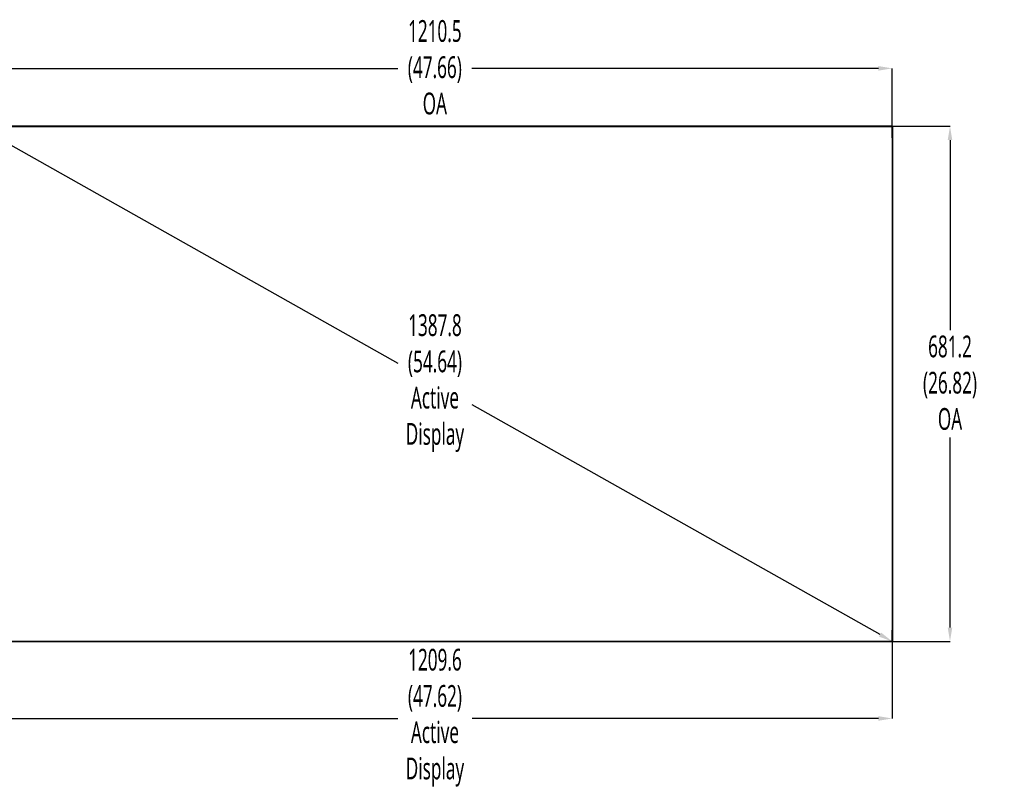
# Model space of a CAD drawing. Header units: millimetres. Extents: x 0 to 1118, y 0 to 864.
# Tile 23 of 69: x 193 to 518, y 253 to 506. Entities that reach past the tile are written whole.
import ezdxf

# ---------------------------------------------------------------- set-up
doc = ezdxf.new("R2010")
doc.units = ezdxf.units.MM
doc.header["$PDSIZE"] = -1
doc.styles.add('SLDTEXTSTYLE0', font='meiryo.ttc', dxfattribs={"width": 0.605})
doc.dimstyles.new('SLDDIMSTYLE0', dxfattribs={"dimtxt": 7.191292, "dimasz": 4.572, "dimexe": 0, "dimexo": 0.0625, "dimgap": 1.797823, "dimtad": 0, "dimtih": 1, "dimtoh": 1, "dimdec": 1, "dimlfac": 4, "dimrnd": 1e-09, "dimzin": 12, "dimdsep": 46, "dimtxsty": 'SLDTEXTSTYLE0', "dimsah": 1, "dimcen": 0.09, "dimadec": 0, "dimazin": 3, "dimtfac": 1, "dimtofl": 0, "dimtmove": 0, "dimatfit": 3, "dimfxl": 1, "dimfrac": 2, "dimtolj": 1, "dimtzin": 12, "dimarcsym": 0})
doc.dimstyles.new('SLDDIMSTYLE1', dxfattribs={"dimtxt": 7.191292, "dimasz": 4.572, "dimexe": 0, "dimexo": 0.0625, "dimgap": 1.797823, "dimtad": 0, "dimtih": 1, "dimtoh": 1, "dimlfac": 4, "dimrnd": 1e-09, "dimzin": 12, "dimdsep": 46, "dimtxsty": 'SLDTEXTSTYLE0', "dimsah": 1, "dimcen": 0.09, "dimadec": 0, "dimazin": 3, "dimtfac": 1, "dimtofl": 0, "dimtmove": 0, "dimatfit": 3, "dimfxl": 1, "dimfrac": 2, "dimtolj": 1, "dimtzin": 12, "dimarcsym": 0})

# ---------------------------------------------------------------- blocks, each defined once
blk = doc.blocks.new('_D')
at = {"color": 0, "linetype": 'Continuous', "lineweight": -2}
for p, q in [((178.65, 471.33), (178.65, 490.4)), ((183.22, 490.4), (317.68, 490.4)), ((476.72, 490.4), (342.26, 490.4)), ((481.29, 471.25), (481.29, 490.4))]:
    blk.add_line(p, q, dxfattribs=at)
at = {"color": 0}
for points in [[(183.22, 491.16), (183.22, 489.64), (178.65, 490.4)], [(476.72, 489.64), (476.72, 491.16), (481.29, 490.4)]]:
    blk.add_solid(points, dxfattribs=at)
at = {"layer": 'Defpoints', "color": 0}
for p in [(481.29, 490.4), (178.65, 471.27), (481.29, 471.19)]:
    blk.add_point(p, dxfattribs=at)
at = {"color": 0, "lineweight": 0, "insert": (329.97, 506.36), "char_height": 7.191, "attachment_point": 2, "style": 'SLDTEXTSTYLE0'}
blk.add_mtext('\\A1;1210.5\\P(47.66)\\POA', dxfattribs=at)
blk = doc.blocks.new('_D_1')
at = {"color": 0, "linetype": 'Continuous', "lineweight": -2}
for p, q in [((178.7, 471.13), (178.73, 471.18)), ((182.72, 468.94), (317.72, 392.98)), ((477.3, 303.19), (342.3, 379.15)), ((481.26, 300.9), (481.29, 300.95))]:
    blk.add_line(p, q, dxfattribs=at)
at = {"color": 0}
for points in [[(183.09, 469.6), (182.34, 468.28), (178.73, 471.18)], [(476.93, 302.53), (477.67, 303.86), (481.29, 300.95)]]:
    blk.add_solid(points, dxfattribs=at)
at = {"layer": 'Defpoints', "color": 0}
for p in [(178.74, 471.19), (481.29, 300.96), (481.29, 300.95)]:
    blk.add_point(p, dxfattribs=at)
at = {"color": 0, "lineweight": 0, "insert": (330.01, 409.11), "char_height": 7.191, "attachment_point": 2, "style": 'SLDTEXTSTYLE0'}
blk.add_mtext('\\A1;1387.8\\P(54.64)\\PActive\\PDisplay', dxfattribs=at)
blk = doc.blocks.new('_D_2')
at = {"color": 0, "linetype": 'Continuous', "lineweight": -2}
for p, q in [((481.09, 471.25), (500.43, 471.25)), ((500.43, 466.68), (500.43, 403.87)), ((500.43, 305.53), (500.43, 368.34)), ((481.35, 300.96), (500.43, 300.96))]:
    blk.add_line(p, q, dxfattribs=at)
at = {"color": 0}
for points in [[(501.19, 466.68), (499.66, 466.68), (500.43, 471.25)], [(499.66, 305.53), (501.19, 305.53), (500.43, 300.96)]]:
    blk.add_solid(points, dxfattribs=at)
at = {"layer": 'Defpoints', "color": 0}
for p in [(481.03, 471.25), (481.29, 300.96), (500.43, 300.96)]:
    blk.add_point(p, dxfattribs=at)
at = {"color": 0, "lineweight": 0, "insert": (500.43, 402.07), "char_height": 7.191, "attachment_point": 2, "style": 'SLDTEXTSTYLE0'}
blk.add_mtext('\\A1;681.2\\P(26.82)\\POA', dxfattribs=at)
blk = doc.blocks.new('_D_4')
at = {"color": 0, "linetype": 'Continuous', "lineweight": -2}
for p, q in [((178.74, 300.89), (178.74, 275.47)), ((481.29, 300.89), (481.29, 275.47)), ((183.31, 275.47), (317.72, 275.47)), ((476.72, 275.47), (342.3, 275.47))]:
    blk.add_line(p, q, dxfattribs=at)
at = {"color": 0}
for points in [[(183.31, 276.23), (183.31, 274.71), (178.74, 275.47)], [(476.72, 274.71), (476.72, 276.23), (481.29, 275.47)]]:
    blk.add_solid(points, dxfattribs=at)
at = {"layer": 'Defpoints', "color": 0}
for p in [(178.74, 300.96), (481.29, 300.96), (481.29, 275.47)]:
    blk.add_point(p, dxfattribs=at)
at = {"color": 0, "lineweight": 0, "insert": (330.01, 298.51), "char_height": 7.191, "attachment_point": 2, "style": 'SLDTEXTSTYLE0'}
blk.add_mtext('\\A1;1209.6\\P(47.62)\\PActive\\PDisplay', dxfattribs=at)

msp = doc.modelspace()

# ---------------------------------------------------------------- linework, layer by layer
at = {"color": 7, "linetype": 'Continuous', "lineweight": 30}
for p, q in [((178.7354, 471.1866), (481.2879, 471.1866)), ((182.4866, 471.2691), (477.5366, 471.2691)), ((477.5366, 471.2516), (182.4866, 471.2516)), ((182.4866, 471.2341), (313.1116, 471.2341)), ((202.5241, 471.3486), (202.5241, 471.3286)), ((203.9616, 471.3486), (202.5241, 471.3486)), ((202.5241, 471.3286), (203.9616, 471.3286)), ((205.3991, 471.3486), (203.9616, 471.3486)), ((203.9616, 471.3286), (205.3991, 471.3286)), ((205.3991, 471.3286), (205.3991, 471.3486)), ((265.5241, 471.3486), (265.5241, 471.3286)), ((265.5241, 471.3486), (266.9616, 471.3486)), ((265.5241, 471.3286), (266.9616, 471.3286)), ((266.9616, 471.3486), (268.3991, 471.3486)), ((266.9616, 471.3286), (268.3991, 471.3286)), ((268.3991, 471.3286), (268.3991, 471.3486)), ((313.1116, 471.2391), (313.1116, 471.2366)), ((313.1116, 471.2366), (313.1116, 471.2341)), ((313.1116, 471.2341), (313.1116, 471.1866)), ((315.9491, 471.3486), (315.9491, 471.3286)), ((317.3866, 471.3486), (315.9491, 471.3486)), ((315.9491, 471.3286), (317.3866, 471.3286)), ((318.8241, 471.3486), (317.3866, 471.3486)), ((317.3866, 471.3286), (318.8241, 471.3286)), ((318.8241, 471.3286), (318.8241, 471.3486)), ((341.1991, 471.3486), (341.1991, 471.3286)), ((342.6366, 471.3486), (341.1991, 471.3486)), ((341.1991, 471.3286), (342.6366, 471.3286)), ((344.0741, 471.3486), (342.6366, 471.3486)), ((342.6366, 471.3286), (344.0741, 471.3286)), ((344.0741, 471.3286), (344.0741, 471.3486)), ((346.9366, 471.2341), (346.9366, 471.2366)), ((477.5366, 471.2341), (346.9366, 471.2341)), ((346.9366, 471.1866), (346.9366, 471.2341)), ((391.6241, 471.3486), (391.6241, 471.3286)), ((391.6241, 471.3486), (393.0616, 471.3486)), ((391.6241, 471.3286), (393.0616, 471.3286)), ((393.0616, 471.3486), (394.4991, 471.3486)), ((393.0616, 471.3286), (394.4991, 471.3286)), ((394.4991, 471.3286), (394.4991, 471.3486)), ((454.6241, 471.3486), (454.6241, 471.3286)), ((456.0616, 471.3486), (454.6241, 471.3486)), ((454.6241, 471.3286), (456.0616, 471.3286)), ((457.4991, 471.3486), (456.0616, 471.3486)), ((456.0616, 471.3286), (457.4991, 471.3286)), ((457.4991, 471.3286), (457.4991, 471.3486)), ((476.3555, 471.2891), (476.6055, 471.2891)), ((476.3555, 471.2891), (476.3555, 471.2691)), ((476.6055, 471.2891), (476.6055, 471.2691)), ((476.6055, 471.2891), (481.2805, 471.2891)), ((481.2805, 471.2691), (477.5366, 471.2691)), ((477.5366, 471.2516), (477.5366, 471.2691)), ((477.5366, 471.2516), (481.2866, 471.2516)), ((477.5366, 471.2516), (477.5366, 471.2341)), ((481.0262, 471.2491), (477.5366, 471.2491)), ((477.5366, 471.2341), (477.5366, 471.1866)), ((481.0153, 471.1866), (481.0262, 471.2491)), ((481.2805, 471.2891), (481.3551, 471.2891)), ((481.2805, 471.2891), (481.2805, 471.2691)), ((481.2805, 471.2691), (481.3551, 471.2691)), ((481.2866, 471.2516), (481.2866, 471.2691)), ((481.2879, 471.1866), (481.2879, 300.9566)), ((481.2879, 470.9313), (481.3354, 470.9395)), ((481.3354, 467.4341), (481.3354, 470.9395)), ((481.3379, 467.4341), (481.3379, 471.1841)), ((481.3554, 471.1841), (481.3379, 471.1841)), ((481.3551, 471.2891), (481.3551, 471.2691)), ((481.3554, 471.2688), (481.3554, 471.1938)), ((481.3754, 471.2688), (481.3554, 471.2688)), ((481.3554, 471.1938), (481.3554, 467.4341)), ((481.3754, 471.1938), (481.3554, 471.1938)), ((481.3754, 471.2688), (481.3754, 471.1938)), ((481.3754, 471.1938), (481.3754, 466.5188)), ((481.3204, 467.4341), (481.2879, 467.4341)), ((481.3204, 467.4341), (481.3204, 304.7091)), ((481.3379, 467.4341), (481.3379, 304.7091)), ((481.3379, 467.4341), (481.3554, 467.4341)), ((481.3554, 467.4341), (481.3554, 304.7091)), ((481.3554, 466.5188), (481.3754, 466.5188)), ((481.3554, 466.2688), (481.3754, 466.2688)), ((481.3754, 466.5188), (481.3754, 466.2688)), ((481.3204, 304.7091), (481.2879, 304.7091)), ((481.3354, 301.2183), (481.3354, 304.7091)), ((481.3554, 304.7091), (481.3379, 304.7091)), ((481.3379, 304.7091), (481.3379, 300.9591)), ((481.3754, 305.889), (481.3554, 305.889)), ((481.3754, 305.639), (481.3554, 305.639)), ((481.3554, 300.964), (481.3554, 304.7091)), ((481.3754, 305.889), (481.3754, 305.639)), ((481.3754, 305.639), (481.3754, 300.964)), ((481.2879, 300.9566), (178.7354, 300.9566)), ((307.3366, 300.9241), (182.4866, 300.9241)), ((182.4866, 300.9066), (477.5366, 300.9066)), ((477.5366, 300.8891), (182.4866, 300.8891)), ((307.3366, 300.9241), (307.3366, 300.9566)), ((307.3366, 300.9241), (307.3366, 300.9216)), ((307.3366, 300.9191), (307.3366, 300.9216)), ((352.6616, 300.9566), (352.6616, 300.9241)), ((352.6616, 300.9216), (352.6616, 300.9241)), ((352.6616, 300.9241), (477.5366, 300.9241)), ((352.6616, 300.9191), (352.6616, 300.9216)), ((476.3551, 300.8691), (476.3551, 300.8891)), ((476.6051, 300.8691), (476.3551, 300.8691)), ((476.6051, 300.8691), (476.6051, 300.8891)), ((481.2801, 300.8691), (476.6051, 300.8691)), ((477.5366, 300.9241), (477.5366, 300.9566)), ((477.5366, 300.9091), (481.0258, 300.9091)), ((477.5366, 300.9066), (477.5366, 300.8891)), ((481.2866, 300.9066), (477.5366, 300.9066)), ((477.5366, 300.8891), (481.2801, 300.8891)), ((481.0258, 300.9091), (481.0175, 300.9566)), ((481.2801, 300.8891), (481.2801, 300.8691)), ((481.3551, 300.8891), (481.2801, 300.8891)), ((481.3551, 300.8691), (481.2801, 300.8691)), ((481.2866, 300.9066), (481.2866, 300.8891)), ((481.3354, 301.2183), (481.2879, 301.2265)), ((481.3379, 300.9591), (481.3554, 300.9591)), ((481.3551, 300.8691), (481.3551, 300.8891)), ((481.3554, 300.964), (481.3554, 300.8893)), ((481.3754, 300.964), (481.3554, 300.964)), ((481.3754, 300.8893), (481.3554, 300.8893)), ((481.3754, 300.964), (481.3754, 300.8893))]:
    msp.add_line(p, q, dxfattribs=at)
for points, knots in [([(313.1129, 471.2516), (313.1127, 471.2514), (313.1123, 471.251), (313.112, 471.248), (313.1117, 471.2435), (313.1116, 471.2394), (313.1116, 471.237), (313.1116, 471.2366)], [0, 0, 0, 0, 0.23674855, 0.47362067, 0.70975323, 0.9452961, 1, 1, 1, 1]), ([(346.9354, 471.2516), (346.9356, 471.2514), (346.9359, 471.251), (346.9363, 471.248), (346.9365, 471.2435), (346.9366, 471.2394), (346.9366, 471.237), (346.9366, 471.2366)], [0, 0, 0, 0, 0.23674855, 0.47362067, 0.70975323, 0.9452961, 1, 1, 1, 1]), ([(481.3551, 471.2891), (481.3578, 471.2888), (481.3631, 471.2882), (481.3698, 471.2835), (481.3745, 471.2768), (481.3751, 471.2715), (481.3754, 471.2688)], [0, 0, 0, 0, 0.24999918, 0.50004236, 0.74995471, 1, 1, 1, 1]), ([(481.3551, 471.2691), (481.3552, 471.2691), (481.3552, 471.2691), (481.3553, 471.269), (481.3554, 471.2689), (481.3554, 471.2689), (481.3554, 471.2688)], [0, 0, 0, 0, 0.24342121, 0.5085366, 0.74733499, 1, 1, 1, 1]), ([(481.3754, 300.8893), (481.3751, 300.8867), (481.3745, 300.8814), (481.3698, 300.8747), (481.3631, 300.87), (481.3578, 300.8694), (481.3551, 300.8691)], [0, 0, 0, 0, 0.2500453, 0.49995765, 0.75000083, 1, 1, 1, 1]), ([(481.3554, 300.8893), (481.3554, 300.8893), (481.3554, 300.8892), (481.3553, 300.8892), (481.3552, 300.8891), (481.3552, 300.8891), (481.3551, 300.8891)], [0, 0, 0, 0, 0.2527029, 0.49150163, 0.7566174, 1, 1, 1, 1])]:
    msp.add_open_spline(points, degree=3, knots=knots, dxfattribs=at)

# ---------------------------------------------------------------- dimensions: what is measured, and where the dimension line sits
at = {"color": 7, "linetype": 'Continuous', "lineweight": 0}
for base, p1, p2, text, dimstyle, picture, middle in [((481.2879, 490.3986), (178.6529, 471.2688), (481.2879, 471.1866), '<>\\P(47.66)\\POA', 'SLDDIMSTYLE0', '_D', (329.9704, 490.3986)), ((481.2879, 275.4684), (178.7354, 300.9566), (481.2879, 300.9566), '1209.6\\P(47.62)\\PActive\\PDisplay', 'SLDDIMSTYLE1', '_D_4', (330.0116, 275.4684))]:
    dim = msp.add_linear_dim(base=base, p1=p1, p2=p2, text=text, dimstyle=dimstyle, dxfattribs=at)
    dim.commit()
    dim.dimension.update_dxf_attribs({"geometry": picture, "text_midpoint": middle, "dimtype": 160})
for base, p1, angle, text, dimstyle, picture, middle in [((481.2855, 300.9524), (178.7354, 471.1866), 330.635886, '1387.8\\P(54.64)\\PActive\\PDisplay', 'SLDDIMSTYLE1', '_D_1', (330.0092, 386.0674)), ((500.4261, 300.9566), (481.0262, 471.2491), 90, '<>\\P(26.82)\\POA', 'SLDDIMSTYLE0', '_D_2', (500.4261, 386.1028))]:
    dim = msp.add_linear_dim(base=base, p1=p1, p2=(481.2879, 300.9566), angle=angle, text=text, dimstyle=dimstyle, dxfattribs=at)
    dim.commit()
    dim.dimension.update_dxf_attribs({"geometry": picture, "text_midpoint": middle, "dimtype": 160})

doc.saveas('drawing.dxf')
